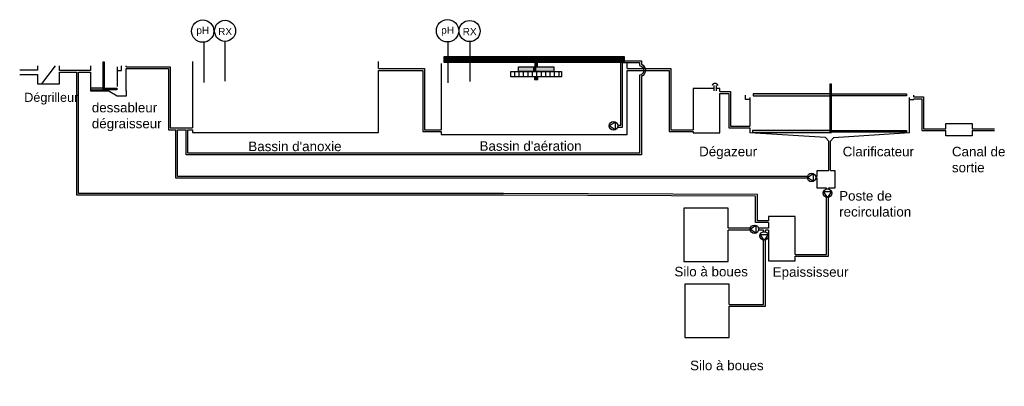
# Model space of a CAD drawing. Header units: centimetres. Extents: x -831 to 10284, y -1490 to 2652.
import ezdxf

# ---------------------------------------------------------------- set-up
doc = ezdxf.new("R2010")
doc.units = ezdxf.units.CM
for name, color, linetype in [('1-prétraitement', 20, 'Continuous'), ('2 -traitement bio', 80, 'Continuous'), ('3- traitement des boues', 200, 'Continuous'), ('4- filière eau', 170, 'Continuous'), ('5- capteurs actionneurs', 132, 'Continuous'), ('6- filière boues', 11, 'Continuous')]:
    doc.layers.add(name, color=color, linetype=linetype)
doc.styles.get("Standard").update_dxf_attribs({"font": 'arial.ttf'})
pattern_1 = [(45, (1675.369, -101.317), (-6.735192, 6.735192), []), (45, (1679.859, -101.317), (-6.735192, 6.735192), [])]

msp = doc.modelspace()

# ---------------------------------------------------------------- hatches: boundary and pattern name
at = {"layer": '1-prétraitement'}
h = msp.add_hatch(dxfattribs=at)
h.set_pattern_fill('ANSI34', color=256)
h.set_pattern_definition([(45, (-1131.373, -70.65), (-13.47038, 13.47038), []), (45, (-1126.883, -70.65), (-13.47038, 13.47038), []), (45, (-1122.393, -70.65), (-13.47038, 13.47038), []), (45, (-1117.903, -70.65), (-13.47038, 13.47038), [])])
h.paths.add_polyline_path([(109, 2174), (109, 1859), (127, 1859), (127, 2174)])
h = msp.add_hatch(color=256, dxfattribs=at)
h.dxf.hatch_style = 1
h.paths.add_polyline_path([(109, 1879), (-31, 1879), (-31, 1859), (109, 1859)])
h = msp.add_hatch(color=256, dxfattribs=at)
h.dxf.hatch_style = 1
h.paths.add_polyline_path([(267, 1879), (127, 1879), (127, 1859), (267, 1859)])
at = {"layer": '2 -traitement bio'}
h = msp.add_hatch(dxfattribs=at)
h.set_pattern_fill('ANSI32', color=256)
h.set_pattern_definition(pattern_1)
h.paths.add_polyline_path([(5994, 2167), (5994, 2236), (3961, 2236), (3961, 2167)])
h = msp.add_hatch(dxfattribs=at)
h.set_pattern_fill('ANSI32', color=256)
h.set_pattern_definition(pattern_1)
h.paths.add_polyline_path([(4002, 2236), (4002, 2167), (5994, 2167), (5994, 2236)])
h = msp.add_hatch(dxfattribs=at)
h.set_pattern_fill('ANSI32', color=256)
h.set_pattern_definition(pattern_1)
h.paths.add_polyline_path([(5994, 2167), (5994, 2236), (4251, 2236), (4251, 2167)])
h = msp.add_hatch(color=256, dxfattribs=at)
h.dxf.hatch_style = 1
h.paths.add_polyline_path([(4963, 2118), (4799, 2118), (4799, 2068), (4963, 2068)])
h = msp.add_hatch(color=256, dxfattribs=at)
h.dxf.hatch_style = 1
h.paths.add_polyline_path([(5003, 2118), (4963, 2118), (4963, 2068), (5003, 2068)])
h = msp.add_hatch(color=256, dxfattribs=at)
h.dxf.hatch_style = 1
h.paths.add_polyline_path([(5019, 2165), (4979, 2165), (4979, 2116), (5019, 2116)])
h = msp.add_hatch(color=256, dxfattribs=at)
h.dxf.hatch_style = 1
h.paths.add_polyline_path([(5199, 2118), (5003, 2118), (5003, 2068), (5199, 2068)])
h = msp.add_hatch(color=256, dxfattribs=at)
h.dxf.hatch_style = 1
h.paths.add_polyline_path([(5019, 2009), (4979, 2009), (4979, 1976), (5019, 1976)])
h = msp.add_hatch(dxfattribs=at)
h.set_pattern_fill('ANSI34', color=256)
h.set_pattern_definition([(45, (7075.475, -515.734), (-13.47038, 13.47038), []), (45, (7079.965, -515.734), (-13.47038, 13.47038), []), (45, (7084.455, -515.734), (-13.47038, 13.47038), []), (45, (7088.945, -515.734), (-13.47038, 13.47038), [])])
h.paths.add_polyline_path([(8316, 1925), (8316, 1377), (8333, 1377), (8333, 1925)])
h = msp.add_hatch(color=256, dxfattribs=at)
h.dxf.hatch_style = 1
h.paths.add_polyline_path([(8316, 1793), (8316, 1813), (7451, 1813), (7451, 1793)])
h = msp.add_hatch(color=256, dxfattribs=at)
h.dxf.hatch_style = 1
h.paths.add_polyline_path([(9181, 1793), (9181, 1813), (8333, 1813), (8333, 1793)])
h = msp.add_hatch(color=256, dxfattribs=at)
h.dxf.hatch_style = 1
h.paths.add_polyline_path([(8316, 1379), (8316, 1399), (7442, 1399), (7442, 1379)])
h = msp.add_hatch(color=256, dxfattribs=at)
h.dxf.hatch_style = 1
h.paths.add_polyline_path([(8333, 1400), (8333, 1380), (9181, 1380), (9181, 1400)])

# ---------------------------------------------------------------- linework, layer by layer
at = {"layer": '1-prétraitement'}
for p, q in [((-431, 2129), (-584, 1929)), ((149, 1879), (149, 1879))]:
    msp.add_line(p, q, dxfattribs=at)
for points in [[(-631, 2129), (-631, 2081)], [(-381, 2079), (-381, 2129)], [(-31, 2129), (-31, 2079)], [(109, 2174), (109, 1859), (127, 1859), (127, 2174), (109, 2174)], [(269, 2079), (319, 2079), (319, 2129)], [(269, 2119), (269, 1899)], [(369, 2119), (369, 2129)], [(-631, 2031), (-631, 1929), (-381, 1929), (-381, 2059)], [(-31, 2059), (-31, 1849), (169, 1849)], [(369, 1849), (369, 2099)], [(109, 1879), (-31, 1879), (-31, 1859), (109, 1859)], [(127, 1879), (267, 1879), (267, 1859), (127, 1859)], [(369, 1849), (369, 1789), (269, 1789), (169, 1849)]]:
    msp.add_lwpolyline(points, dxfattribs=at)
at = {"layer": '2 -traitement bio'}
for p, q in [((4754, 2068), (4754, 2008)), ((4804, 2068), (4804, 2008)), ((4854, 2068), (4854, 2008)), ((4904, 2068), (4904, 2008)), ((4954, 2068), (4954, 2008)), ((5004, 2068), (5004, 2008)), ((5054, 2068), (5054, 2008)), ((5104, 2068), (5104, 2008)), ((5154, 2068), (5154, 2008)), ((5204, 2068), (5204, 2008)), ((5254, 2068), (5254, 2008)), ((7007, 1909), (7007, 1848)), ((7032, 1909), (7032, 1848))]:
    msp.add_line(p, q, dxfattribs=at)
for points in [[(3961, 2236), (5994, 2236), (5994, 2167), (3961, 2167), (3961, 2236)], [(1119, 2179), (1119, 1429)], [(3219, 2099), (3219, 2179)], [(3926, 2156), (3926, 1409)], [(4799, 2068), (4799, 2118), (5199, 2118), (5199, 2068), (4799, 2068)], [(6026, 2099), (6026, 2156)], [(1119, 1409), (1119, 1379), (3219, 1379), (3219, 2079)], [(3926, 1389), (3926, 1356), (6026, 1356), (6026, 2079)], [(4714, 2068), (5284, 2068), (5284, 2008), (4714, 2008), (4714, 2068)], [(4979, 2009), (4979, 1976), (5019, 1976)], [(5019, 1976), (5019, 2009)], [(8316, 1925), (8316, 1377), (8333, 1377), (8333, 1925), (8316, 1925)], [(7007, 1874), (6773, 1874), (6773, 1409)], [(7073, 1839), (7073, 1874), (7032, 1874)], [(7073, 1374), (7073, 1819)], [(7413, 1750), (7363, 1750), (7363, 1800)], [(8316, 1813), (7451, 1813), (7451, 1793), (8316, 1793)], [(8334, 1813), (9181, 1813), (9181, 1793), (8334, 1793)], [(9264, 1779), (9264, 1800)], [(7413, 1774), (7413, 1449)], [(9213, 1374), (9213, 1774)], [(9214, 1750), (9264, 1750), (9264, 1759)], [(6773, 1389), (6773, 1374)], [(6773, 1374), (7073, 1374)], [(7413, 1429), (7413, 1374)], [(8266, 1320), (7413, 1374)], [(8316, 1399), (7442, 1399), (7442, 1379), (8316, 1379)], [(8333, 1400), (9181, 1400), (9181, 1380), (8333, 1380)], [(9213, 1374), (8357, 1318)]]:
    msp.add_lwpolyline(points, dxfattribs=at)
msp.add_arc((7019, 1894), 37.1, 24.335, 155.665, dxfattribs=at)
at = {"layer": '3- traitement des boues'}
for points in [[(8173, 949), (8303, 949)], [(8173, 880), (8173, 949)], [(8323, 949), (8373, 949), (8373, 749), (8298, 749)], [(8278, 749), (8173, 749), (8173, 860)], [(7167, 522), (6667, 522), (6667, -78), (7167, -78), (7167, 275)], [(7167, 295), (7167, 522)], [(7923, -1), (7923, 429), (7623, 429), (7623, 379)], [(7623, 359), (7623, 295)], [(7623, 275), (7623, -71), (7923, -71)], [(7923, -71), (7923, -21)], [(7177, -337), (6677, -337), (6677, -937), (7177, -937), (7177, -584)], [(7177, -564), (7177, -337)]]:
    msp.add_lwpolyline(points, dxfattribs=at)
at = {"layer": '4- filière eau'}
for points in [[(369, 2119), (869, 2119), (869, 1429), (1119, 1429)], [(5994, 2167), (6167, 2167), (6167, 2134)], [(-631, 2081), (-831, 2081)], [(-831, 2031), (-631, 2031)], [(-31, 2079), (-381, 2079)], [(-381, 2059), (-188, 2059)], [(7623, 359), (7477, 359), (7477, 659), (4632, 669), (-188, 669), (-188, 2059)], [(-168, 2059), (-31, 2059)], [(7623, 379), (7497, 379), (7497, 679), (4632, 689), (-168, 689), (-168, 2059)], [(369, 2099), (849, 2099), (849, 1409), (932, 1409)], [(6167, 2024), (6167, 1145), (6050, 1145), (1067, 1145), (1067, 1409)], [(3219, 2099), (3739, 2099), (3739, 1409), (3926, 1409)], [(3219, 2079), (3719, 2079), (3719, 1389), (3926, 1389)], [(6026, 2099), (6519, 2099), (6519, 1409), (6773, 1409)], [(6026, 2079), (6167, 2079), (6499, 2079), (6499, 1389), (6773, 1389)], [(7073, 1839), (7193, 1839), (7193, 1449), (7413, 1449)], [(7073, 1819), (7173, 1819), (7173, 1429), (7413, 1429)], [(9263, 1779), (9373, 1779), (9373, 1419), (9623, 1419)], [(9263, 1759), (9353, 1759), (9353, 1399), (9623, 1399)], [(9623, 1479), (9923, 1479), (9923, 1419)], [(9623, 1419), (9623, 1479)], [(952, 1409), (1047, 1409)], [(1067, 1409), (1119, 1409)], [(9923, 1399), (9923, 1339), (9623, 1339), (9623, 1399)], [(9923, 1419), (10173, 1419)], [(9923, 1399), (10173, 1399)]]:
    msp.add_lwpolyline(points, dxfattribs=at)
for points in [[(5920, 1459), (5955, 1459), (5955, 2187), (5994, 2187), (6187, 2186), (6187, 2149, -0.657716), (6187, 2010), (6187, 1125), (6052, 1125), (1047, 1125), (1047, 1409)], [(5918, 1439), (5975, 1439), (5975, 2167), (5994, 2167), (6167, 2166), (6167, 2134, -0.834396), (6167, 2024), (6167, 1145), (6052, 1145), (1067, 1145), (1067, 1409)]]:
    msp.add_lwpolyline(points, format="xyb", dxfattribs=at)
at = {"layer": '5- capteurs actionneurs'}
for p, q in [((1247, 2399), (1247, 1942)), ((1484, 2408), (1484, 1956)), ((4002, 2397), (4002, 1940)), ((4251, 2403), (4251, 1952))]:
    msp.add_line(p, q, dxfattribs=at)
for points in [[(5824, 1453), (5890, 1498), (5890, 1409), (5824, 1453)], [(8061, 870), (8126, 915), (8126, 825), (8061, 870)], [(8288, 644), (8244, 710), (8333, 710), (8288, 644)], [(7415, 284), (7481, 329), (7481, 240), (7415, 284)], [(7574, 161), (7530, 227), (7619, 227), (7574, 161)]]:
    msp.add_lwpolyline(points, dxfattribs=at)
for centre, radius in [((1235, 2523), 126), ((1487, 2526), 119), ((3999, 2527), 126), ((4248, 2524), 119), ((5872, 1453), 48), ((8109, 870), 48), ((8288, 692), 48), ((7463, 284), 48), ((7574, 209), 48)]:
    msp.add_circle(centre, radius, dxfattribs=at)
at = {"layer": '6- filière boues'}
for p, q in [((8266, 1320), (8303, 1280)), ((8303, 949), (8303, 1280)), ((8323, 1280), (8357, 1318)), ((8323, 949), (8323, 1280))]:
    msp.add_line(p, q, dxfattribs=at)
for points in [[(8062, 860), (6574, 860), (932, 860), (932, 1409)], [(8062, 880), (3789, 880), (952, 880), (952, 1409)], [(8173, 880), (8155, 880)], [(8173, 860), (8156, 860)], [(8278, 739), (8278, 749)], [(8298, 739), (8298, 749)], [(7923, -21), (8298, -21), (8298, 645)], [(7923, -1), (8278, -1), (8278, 645)], [(7416, 295), (7167, 295)], [(7416, 275), (7167, 275)], [(7623, 295), (7605, 295), (7510, 295)], [(7567, 275), (7510, 275)], [(7567, 256), (7567, 275)], [(7623, 275), (7604, 275), (7587, 275)], [(7587, 255), (7587, 275)], [(7177, -584), (7587, -584), (7587, 162)], [(7177, -564), (7567, -564), (7567, 161)]]:
    msp.add_lwpolyline(points, dxfattribs=at)

# ---------------------------------------------------------------- texts
at = {"layer": '5- capteurs actionneurs', "char_height": 81, "attachment_point": 1}
for s, insert in [('pH', (1163, 2572)), ('RX', (1409, 2559)), ('pH', (3927, 2575)), ('RX', (4170, 2558))]:
    msp.add_mtext_dynamic_manual_height_columns(s, width=28.62, gutter_width=12.5, heights=[0], dxfattribs=dict(at, insert=insert))
at = {"layer": '6- filière boues', "color": 7, "attachment_point": 1}
for s, width, insert, char_height in [('Dégrilleur', 431.44, (-780, 1826), 102), ('dessableur dégraisseur', 431.44, (-17, 1713), 108), ("Bassin d'anoxie", 1115.07, (1750, 1275), 108), ("Bassin d'aération", 1235.84, (4360, 1279), 108), ('Dégazeur', 431.44, (6839, 1217), 108), ('Clarificateur', 431.44, (8460, 1216), 108), ('Canal de sortie', 716.99, (9693, 1216), 108), ('Poste de recirculation', 710.44, (8420, 716), 108), ('Silo à boues', 992.89, (6560, -140), 108), ('Epaississeur', 431.44, (7670, -144), 108), ('Silo à boues', 822.89, (6737, -1200), 108)]:
    msp.add_mtext_dynamic_manual_height_columns(s, width=width, gutter_width=12.5, heights=[0], dxfattribs=dict(at, insert=insert, char_height=char_height))

doc.saveas('drawing.dxf')
